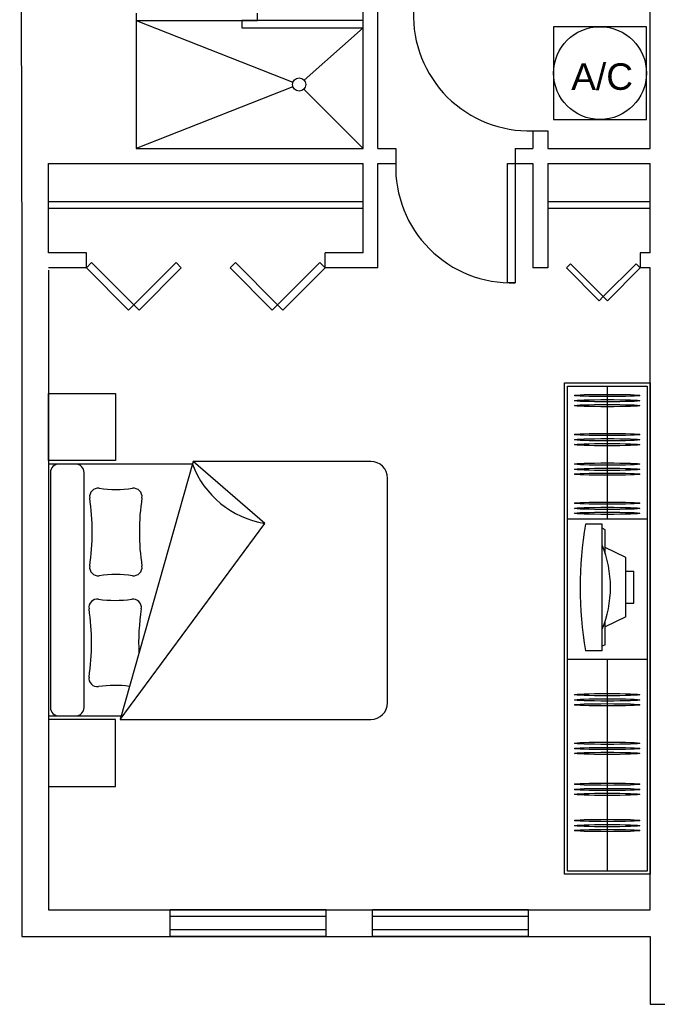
# Model space of a CAD drawing. Header units: inches. Extents: x -3371 to 2763, y -983 to 646.
# Tile 70 of 96: x 1169 to 1362, y -19 to 278. Entities that reach past the tile are written whole.
import ezdxf

# ---------------------------------------------------------------- set-up
doc = ezdxf.new("R2010")
doc.units = ezdxf.units.IN
doc.header["$LTSCALE"] = 12
doc.header["$MEASUREMENT"] = 0
doc.linetypes.add('DASHED', pattern=[19.05, 12.7, -6.35])
doc.layers.add('White', color=7, linetype='Continuous')
doc.styles.get("Standard").update_dxf_attribs({"font": 'arial.ttf'})

msp = doc.modelspace()

# ---------------------------------------------------------------- linework, layer by layer
at = {"layer": 'White', "color": 7}
for p, q in [((1169.5, 485.91), (1170.16, 202.55)), ((1273.06, 239.22), (1273.06, 288.25)), ((1277.56, 239.22), (1277.56, 288.25)), ((1204.66, 280.12), (1204.66, 239.22)), ((1204.66, 280.12), (1204.66, 277.87)), ((1241.2, 277.87), (1241.2, 280.12)), ((1359.68, 239.22), (1359.68, 282.05)), ((1204.66, 277.87), (1251.94, 259.28)), ((1204.66, 277.87), (1241.2, 277.87)), ((1273.06, 277.87), (1236.52, 277.87)), ((1236.52, 277.87), (1236.52, 275.62)), ((1273.06, 275.62), (1273.06, 277.87)), ((1236.52, 275.62), (1273.06, 275.62)), ((1273.06, 275.62), (1255.3, 259.87)), ((1358.55, 275.99), (1330.55, 275.99)), ((1330.55, 275.99), (1330.55, 247.99)), ((1358.55, 247.99), (1358.55, 275.99)), ((1251.94, 257.82), (1204.66, 239.22)), ((1255.21, 257.13), (1273.06, 239.22)), ((1330.55, 247.99), (1358.55, 247.99)), ((1324.28, 244.58), (1324.28, 239.22)), ((1324.28, 244.58), (1328.78, 244.58)), ((1328.78, 244.58), (1328.78, 239.22)), ((1204.66, 239.22), (1273.06, 239.22)), ((1277.56, 239.22), (1282.92, 239.22)), ((1282.92, 239.22), (1282.92, 234.72)), ((1318.92, 239.22), (1318.92, 234.72)), ((1318.92, 239.22), (1324.28, 239.22)), ((1328.78, 239.22), (1359.68, 239.22)), ((1178.16, 207.72), (1178.16, 234.72)), ((1178.16, 234.72), (1273.06, 234.72)), ((1273.06, 207.72), (1273.06, 234.72)), ((1277.56, 203.22), (1277.56, 234.72)), ((1277.56, 234.72), (1282.92, 234.72)), ((1316.67, 198.72), (1316.67, 234.72)), ((1316.67, 234.72), (1318.92, 234.72)), ((1318.92, 234.72), (1324.28, 234.72)), ((1318.92, 234.72), (1318.92, 234.72)), ((1318.92, 234.72), (1318.92, 198.72)), ((1324.28, 234.72), (1324.28, 203.22)), ((1328.78, 234.72), (1359.68, 234.72)), ((1328.78, 234.72), (1328.78, 203.22)), ((1359.68, 207.72), (1359.68, 234.72)), ((1178.16, 221.22), (1273.06, 221.22)), ((1328.78, 221.22), (1359.68, 221.22)), ((1189.6, 207.72), (1178.16, 207.72)), ((1189.6, 203.22), (1189.6, 207.72)), ((1273.06, 207.72), (1261.61, 207.72)), ((1261.61, 203.22), (1261.61, 207.72)), ((1359.68, 207.72), (1356.68, 207.72)), ((1356.68, 207.72), (1356.68, 203.22)), ((1170.16, 202.55), (1170.16, 1.5)), ((1189.6, 203.22), (1178.16, 203.22)), ((1178.16, 202.55), (1178.16, 9.5)), ((1189.6, 203.22), (1191.19, 204.81)), ((1202.33, 190.49), (1189.6, 203.22)), ((1191.19, 204.81), (1203.92, 192.08)), ((1203.92, 192.08), (1216.65, 204.81)), ((1218.24, 203.22), (1205.51, 190.49)), ((1216.65, 204.81), (1218.24, 203.22)), ((1232.98, 203.22), (1234.57, 204.81)), ((1245.7, 190.49), (1232.98, 203.22)), ((1234.57, 204.81), (1247.29, 192.08)), ((1247.29, 192.08), (1260.02, 204.81)), ((1261.61, 203.22), (1248.89, 190.49)), ((1260.02, 204.81), (1261.61, 203.22)), ((1277.56, 203.22), (1261.61, 203.22)), ((1328.78, 203.22), (1324.28, 203.22)), ((1334.41, 203.22), (1335.65, 204.46)), ((1344.31, 193.32), (1334.41, 203.22)), ((1335.65, 204.46), (1345.55, 194.56)), ((1345.55, 194.56), (1355.45, 204.46)), ((1356.68, 203.22), (1346.78, 193.32)), ((1355.45, 204.46), (1356.68, 203.22)), ((1359.68, 203.22), (1356.68, 203.22)), ((1359.68, 9.5), (1359.68, 203.22)), ((1318.92, 198.72), (1316.67, 198.72)), ((1345.55, 194.56), (1344.31, 193.32)), ((1346.78, 193.32), (1345.55, 194.56)), ((1203.92, 192.08), (1202.33, 190.49)), ((1205.51, 190.49), (1203.92, 192.08)), ((1247.29, 192.08), (1245.7, 190.49)), ((1248.89, 190.49), (1247.29, 192.08)), ((1333.8, 20.24), (1333.8, 168.48)), ((1333.8, 168.48), (1359.68, 168.48)), ((1334.74, 21.18), (1334.74, 167.54)), ((1334.74, 167.54), (1358.74, 167.54)), ((1346.74, 167.54), (1346.74, 127.54)), ((1358.74, 167.54), (1358.74, 21.18)), ((1359.68, 168.48), (1359.68, 20.24)), ((1178.16, 145.06), (1178.16, 165.32)), ((1178.16, 165.32), (1198.43, 165.32)), ((1198.43, 165.32), (1198.43, 145.06)), ((1198.43, 145.06), (1178.16, 145.06)), ((1178.16, 144.03), (1178.16, 68.03)), ((1221.58, 144.03), (1178.16, 144.03)), ((1186.38, 144.03), (1181.31, 144.03)), ((1221.82, 144.83), (1199.81, 66.99)), ((1275.4, 144.83), (1221.82, 144.83)), ((1243.4, 126.08), (1221.82, 144.83)), ((1178.78, 141.49), (1178.78, 70.56)), ((1188.91, 70.56), (1188.91, 141.49)), ((1280.46, 72.03), (1280.46, 139.76)), ((1199.81, 66.99), (1243.4, 126.08)), ((1334.74, 127.54), (1358.74, 127.54)), ((1345.22, 125.86), (1340.21, 125.86)), ((1345.22, 87.68), (1345.22, 125.86)), ((1346.15, 124.19), (1345.22, 124.65)), ((1346.15, 116.98), (1346.15, 124.19)), ((1352.29, 115.79), (1346.15, 118.81)), ((1352.29, 97.91), (1352.29, 115.79)), ((1352.28, 111.67), (1354.79, 111.67)), ((1354.79, 102.03), (1354.79, 111.67)), ((1352.29, 102.03), (1354.79, 102.03)), ((1352.29, 97.91), (1346.15, 94.89)), ((1346.15, 89.51), (1346.15, 96.72)), ((1346.15, 89.51), (1345.22, 89.05)), ((1345.22, 87.68), (1340.21, 87.68)), ((1334.74, 85.18), (1358.74, 85.18)), ((1346.74, 85.18), (1346.74, 21.18)), ((1178.16, 68.03), (1200.12, 68.03)), ((1178.16, 66.99), (1178.16, 46.73)), ((1198.43, 66.99), (1178.16, 66.99)), ((1181.31, 68.03), (1186.38, 68.03)), ((1198.43, 46.73), (1198.43, 66.99)), ((1199.81, 66.99), (1199.81, 66.97)), ((1199.81, 66.97), (1275.4, 66.97)), ((1178.16, 46.73), (1198.43, 46.73)), ((1358.74, 21.18), (1334.74, 21.18)), ((1359.68, 20.24), (1333.8, 20.24)), ((1178.16, 9.5), (1359.68, 9.5)), ((1261.92, 9.5), (1214.89, 9.5)), ((1214.89, 1.5), (1214.89, 9.5)), ((1261.92, 1.5), (1261.92, 9.5)), ((1322.95, 9.5), (1275.92, 9.5)), ((1275.92, 1.5), (1275.92, 9.5)), ((1322.95, 1.5), (1322.95, 9.5)), ((1261.92, 7.5), (1214.89, 7.5)), ((1322.95, 7.5), (1275.92, 7.5)), ((1261.92, 3.5), (1214.89, 3.5)), ((1322.95, 3.5), (1275.92, 3.5)), ((1170.16, 1.5), (1359.68, 1.5)), ((1261.92, 1.5), (1214.89, 1.5)), ((1322.95, 1.5), (1275.92, 1.5)), ((1359.68, 1.5), (1359.68, -19)), ((1359.68, -19), (1567.7, -19))]:
    msp.add_line(p, q, dxfattribs=at)
at = {"layer": 'White', "color": 7, "linetype": 'DASHED'}
for p, q in [((1178.16, 223.22), (1273.06, 223.22)), ((1328.78, 223.22), (1359.68, 223.22))]:
    msp.add_line(p, q, dxfattribs=at)
at = {"layer": 'White', "color": 7}
for centre, radius in [((1344.55, 261.99), 14), ((1253.8, 258.55), 2)]:
    msp.add_circle(centre, radius, dxfattribs=at)
for centre, radius, start, end in [((1323.16, 279.45), 34.89, 178.1524, 271.8476), ((1317.8, 233.6), 34.89, 178.1524, 271.8476), ((1181.31, 141.49), 2.53, 90, 180), ((1186.38, 141.49), 2.53, 0, 90), ((1248.05, 153.98), 28.28, 200.6076, 260.5328), ((1275.4, 139.76), 5.07, 360, 90), ((1193.12, 134.19), 2.53, 81.958, 188.7701), ((1198.5, 172.24), 35.89, 261.958, 278.042), ((1203.87, 134.19), 2.53, 351.2299, 98.042), ((1123.91, 123.52), 67.49, 351.2299, 8.7701), ((1273.08, 123.52), 67.49, 171.2299, 188.7701), ((1193.12, 112.84), 2.53, 171.2299, 278.042), ((1203.87, 112.84), 2.53, 261.958, 8.7701), ((1198.5, 74.8), 35.89, 81.958, 98.042), ((1192.91, 100.72), 2.53, 81.958, 188.7701), ((1198.29, 138.77), 35.89, 261.958, 278.042), ((1203.67, 100.72), 2.53, 351.2299, 98.042), ((1123.71, 90.05), 67.49, 351.2299, 8.7701), ((1272.87, 90.05), 67.49, 171.2299, 182.6369), ((1192.91, 79.37), 2.53, 171.2299, 278.042), ((1198.29, 41.32), 35.89, 83.0603, 98.042), ((1275.4, 72.03), 5.07, 270, 0), ((1181.31, 70.56), 2.53, 180, 270), ((1186.38, 70.56), 2.53, 270, 360)]:
    msp.add_arc(centre, radius, start, end, dxfattribs=at)
for centre in [(1346.74, 164.72), (1346.74, 163.13), (1346.74, 161.66), (1346.74, 152.93), (1346.74, 151.35), (1346.74, 149.88), (1346.74, 144.01), (1346.74, 142.43), (1346.74, 140.96), (1346.74, 132.23), (1346.74, 130.64), (1346.74, 129.17), (1346.74, 74.43), (1346.74, 72.85), (1346.74, 71.38), (1346.74, 59.77), (1346.74, 58.19), (1346.74, 56.72), (1346.74, 47.41), (1346.74, 45.83), (1346.74, 44.36), (1346.74, 36.48), (1346.74, 34.9), (1346.74, 33.43)]:
    msp.add_ellipse(centre, major_axis=(9.84, 0), ratio=0.034448, dxfattribs=at)
for centre, major_axis, start_param, end_param in [((1405.52, 106.77), (0, 86.12), 1.347292, 1.7943), ((1326.97, 106.85), (0, 26.66), 4.216526, 5.208252)]:
    msp.add_ellipse(centre, major_axis=major_axis, ratio=0.777778, start_param=start_param, end_param=end_param, dxfattribs=at)

# ---------------------------------------------------------------- texts
msp.add_text('A/C', height=8, dxfattribs=at).set_placement((1335.87, 256.94))

doc.saveas('drawing.dxf')
